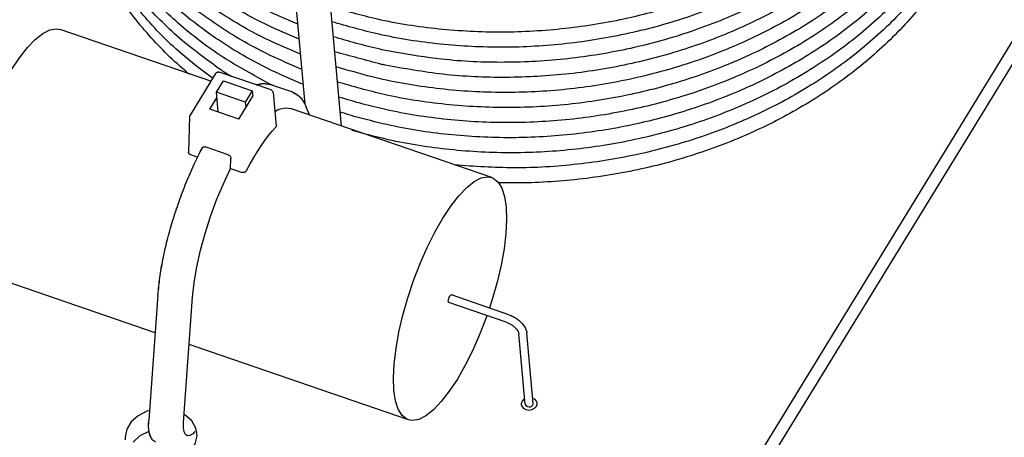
# Model space of a CAD drawing. Extents: x 24 to 303, y 44 to 227.
# Tile 3 of 7: x 83 to 144, y 107 to 133. Entities that reach past the tile are written whole.
import ezdxf

# ---------------------------------------------------------------- set-up
doc = ezdxf.new("R2010")
doc.units = 0
doc.header["$LTSCALE"] = 1.1
doc.header["$MEASUREMENT"] = 0
for name, color, linetype in [('DONGXIANG_DXF_CONTINUOUS_LINE', 7, 'CONTINUOUS'), ('EAG011-01___DXF_CONTINUOUS_LINE', 7, 'CONTINUOUS'), ('MPT250-30__DXF_CONTINUOUS_LINE', 7, 'CONTINUOUS'), ('MPT250-30_DXF_CONTINUOUS_LINE', 7, 'CONTINUOUS'), ('ZHAOXIANG-BIDXF_CONTINUOUS_LINE', 7, 'CONTINUOUS'), ('ZHAOXIANG-SADXF_CONTINUOUS_LINE', 7, 'CONTINUOUS')]:
    doc.layers.add(name, color=color, linetype=linetype)

msp = doc.modelspace()

# ---------------------------------------------------------------- linework, layer by layer
at = {"layer": 'DONGXIANG_DXF_CONTINUOUS_LINE', "color": 7, "linetype": 'Continuous'}
for points in [[(100.112, 130.621), (98.186, 131.475), (95.05, 133.256), (92.274, 135.366), (89.911, 137.763), (88, 140.404), (86.576, 143.241), (85.665, 146.217), (85.613, 146.471)], [(100.198, 129.68), (98.271, 130.534), (95.135, 132.315), (92.359, 134.425), (89.997, 136.821), (88.085, 139.463), (86.661, 142.299), (85.751, 145.276), (85.698, 145.53)], [(100.283, 128.738), (98.357, 129.593), (95.221, 131.374), (92.445, 133.484), (90.082, 135.88), (88.171, 138.521), (86.747, 141.358), (85.836, 144.334), (85.783, 144.588)], [(139.41, 144.887), (139.064, 144.381), (136.878, 141.714), (134.262, 139.291), (131.264, 137.157), (127.941, 135.351), (124.357, 133.908), (120.578, 132.854), (116.675, 132.208), (112.721, 131.981), (108.791, 132.179), (104.954, 132.796), (102.023, 133.579)], [(139.496, 143.945), (139.149, 143.44), (136.963, 140.773), (134.348, 138.35), (131.35, 136.215), (128.026, 134.409), (124.442, 132.966), (120.663, 131.912), (116.76, 131.266), (112.807, 131.04), (108.876, 131.237), (105.04, 131.855), (102.109, 132.637)], [(98.251, 128.745), (95.306, 130.432), (92.53, 132.542), (90.167, 134.938), (88.256, 137.58), (86.832, 140.417), (85.921, 143.393), (85.869, 143.647)], [(93.198, 129.365), (92.786, 129.718), (90.423, 132.114), (88.512, 134.756), (87.088, 137.592), (86.177, 140.568), (85.855, 142.691)], [(94.666, 129.104), (92.7, 130.659), (90.338, 133.055), (88.427, 135.697), (87.003, 138.534), (86.092, 141.51), (85.88, 142.695)], [(95.192, 129.623), (92.615, 131.601), (90.253, 133.997), (88.341, 136.639), (86.917, 139.475), (86.007, 142.451), (85.954, 142.705)], [(100.027, 131.562), (98.101, 132.417), (94.965, 134.198), (92.189, 136.308), (89.826, 138.704), (87.915, 141.346), (87.148, 142.726)], [(99.942, 132.504), (98.015, 133.358), (94.879, 135.139), (92.103, 137.249), (89.741, 139.645), (87.829, 142.287), (87.477, 142.889)], [(139.581, 143.004), (139.234, 142.498), (137.049, 139.831), (134.433, 137.409), (131.435, 135.274), (128.111, 133.468), (124.528, 132.025), (120.749, 130.971), (116.846, 130.325), (112.892, 130.099), (108.961, 130.296), (106.052, 130.724)], [(139.666, 142.062), (139.32, 141.557), (137.134, 138.89), (134.518, 136.467), (131.52, 134.332), (128.197, 132.526), (124.613, 131.083), (120.834, 130.029), (116.931, 129.383), (112.977, 129.157), (109.047, 129.355), (105.44, 129.923)], [(139.752, 141.121), (139.405, 140.615), (137.219, 137.949), (134.604, 135.526), (131.606, 133.391), (128.282, 131.585), (124.698, 130.142), (120.919, 129.088), (117.016, 128.442), (113.062, 128.216), (109.132, 128.413), (105.296, 129.031), (104.632, 129.183)], [(139.837, 140.18), (139.49, 139.674), (137.305, 137.007), (134.689, 134.584), (131.691, 132.449), (128.367, 130.643), (124.784, 129.201), (121.005, 128.146), (117.102, 127.5), (113.148, 127.274), (109.217, 127.472), (105.381, 128.089), (102.45, 128.872)], [(139.922, 139.238), (139.576, 138.733), (137.39, 136.066), (134.774, 133.643), (131.776, 131.508), (128.453, 129.702), (124.869, 128.259), (121.09, 127.205), (117.187, 126.559), (113.233, 126.333), (109.303, 126.53), (105.466, 127.148), (104.066, 127.486)], [(140.008, 138.297), (139.661, 137.791), (137.475, 135.124), (134.86, 132.701), (131.862, 130.567), (128.538, 128.761), (124.954, 127.318), (121.175, 126.264), (117.272, 125.618), (113.318, 125.391), (109.388, 125.589), (105.552, 126.206), (103.496, 126.725)], [(140.093, 137.355), (139.746, 136.85), (137.561, 134.183), (134.945, 131.76), (131.947, 129.625), (128.623, 127.819), (125.04, 126.376), (121.26, 125.322), (117.358, 124.676), (113.404, 124.45), (109.473, 124.648), (105.637, 125.265), (103.352, 125.85)], [(140.178, 136.414), (139.832, 135.908), (137.646, 133.241), (135.03, 130.819), (132.032, 128.684), (128.709, 126.878), (125.125, 125.435), (121.346, 124.381), (117.443, 123.735), (113.489, 123.509), (109.779, 123.684)], [(140.137, 135.285), (139.917, 134.967), (137.731, 132.3), (135.116, 129.877), (132.118, 127.742), (128.794, 125.936), (125.21, 124.493), (121.431, 123.439), (117.528, 122.793), (113.574, 122.567), (112.483, 122.579)], [(106.052, 130.724), (105.125, 130.914), (102.194, 131.696)], [(105.208, 129.973), (102.279, 130.754)], [(104.632, 129.183), (102.365, 129.813)], [(105.224, 129.969), (105.208, 129.973)], [(105.44, 129.923), (105.224, 129.969)], [(95.854, 129.193), (95.391, 129.491), (95.192, 129.623)], [(98.451, 128.647), (98.251, 128.745)], [(104.066, 127.486), (102.535, 127.93)], [(103.25, 126.796), (102.62, 126.989)], [(103.496, 126.725), (103.25, 126.796)]]:
    msp.add_spline(points, degree=3, dxfattribs=at)
at = {"layer": 'EAG011-01___DXF_CONTINUOUS_LINE', "color": 7, "linetype": 'Continuous'}
for p, q in [((113.592, 80.77), (166.335, 166.958)), ((113.706, 79.515), (167.063, 166.708)), ((114.102, 109.05), (113.984, 108.925)), ((114.154, 109.076), (114.102, 109.05))]:
    msp.add_line(p, q, dxfattribs=at)
for points in [[(113.984, 108.925), (113.935, 108.777), (113.935, 108.726)], [(114.214, 108.414), (114.403, 108.382), (114.596, 108.409), (114.764, 108.492), (114.882, 108.617), (114.931, 108.765), (114.931, 108.816)], [(114.931, 108.816), (114.905, 108.915), (114.807, 109.042), (114.652, 109.128)], [(90.731, 108.339), (90.572, 108.3), (90.026, 108.022), (89.595, 107.639), (89.315, 107.181), (89.208, 106.686), (89.213, 106.52)], [(113.935, 108.726), (113.961, 108.627), (114.059, 108.5), (114.214, 108.414)], [(93.694, 106.925), (93.624, 107.251), (93.373, 107.7), (92.967, 108.07), (92.889, 108.108)], [(90.712, 107.052), (90.686, 107.045), (90.139, 106.767), (89.709, 106.383)], [(92.262, 105.127), (92.335, 105.145), (92.882, 105.423), (93.312, 105.807), (93.592, 106.264), (93.699, 106.759), (93.694, 106.925)]]:
    msp.add_lwpolyline(points, dxfattribs=at)
at = {"layer": 'MPT250-30__DXF_CONTINUOUS_LINE', "color": 7, "linetype": 'Continuous'}
for p, q in [((94.562, 128.927), (85.168, 132.157)), ((112.092, 122.9), (99.527, 127.22)), ((91.089, 113.202), (79.965, 117.026)), ((113.162, 114.337), (109.572, 115.571)), ((112.999, 113.864), (109.409, 115.098)), ((114.184, 108.748), (113.786, 113.142)), ((114.682, 108.794), (114.284, 113.187)), ((106.889, 107.769), (93.21, 112.473))]:
    msp.add_line(p, q, dxfattribs=at)
for points in [[(79.067, 118.874), (79.038, 119.646), (79.081, 120.52), (79.195, 121.476), (79.377, 122.496), (79.624, 123.558), (79.931, 124.642), (80.292, 125.724), (80.699, 126.784), (81.144, 127.798), (81.618, 128.748), (82.111, 129.613), (82.614, 130.375), (83.116, 131.02), (83.606, 131.534), (84.075, 131.907), (84.514, 132.131), (84.913, 132.201), (85.168, 132.157)], [(105.991, 109.617), (105.962, 110.389), (106.005, 111.263), (106.119, 112.219), (106.301, 113.239), (106.548, 114.301), (106.855, 115.385), (107.216, 116.467), (107.623, 117.527), (108.068, 118.541), (108.542, 119.491), (109.036, 120.356), (109.538, 121.118), (110.04, 121.763), (110.53, 122.277), (111, 122.65), (111.438, 122.874), (111.837, 122.944), (112.092, 122.9)], [(112.092, 122.9), (112.188, 122.86), (112.484, 122.622), (112.72, 122.236), (112.889, 121.709), (112.99, 121.053)], [(112.99, 121.053), (113.019, 120.28), (112.976, 119.407), (112.863, 118.45), (112.68, 117.431), (112.433, 116.368), (112.126, 115.285), (111.949, 114.754)], [(109.476, 115.492), (109.515, 115.543), (109.55, 115.57), (109.572, 115.571)], [(109.409, 115.098), (109.403, 115.102), (109.385, 115.132), (109.38, 115.186), (109.389, 115.258), (109.409, 115.34), (109.44, 115.421), (109.476, 115.492)], [(111.791, 114.28), (111.765, 114.202), (111.358, 113.143), (110.913, 112.128), (110.439, 111.179), (109.946, 110.314), (109.443, 109.551), (108.941, 108.906), (108.451, 108.392), (107.982, 108.019), (107.543, 107.796), (107.144, 107.725), (106.889, 107.77)], [(106.889, 107.77), (106.793, 107.81), (106.497, 108.048), (106.261, 108.434), (106.092, 108.96), (105.991, 109.617)], [(114.657, 108.694), (114.682, 108.768), (114.682, 108.793)], [(114.184, 108.749), (114.197, 108.699), (114.246, 108.635), (114.324, 108.592), (114.418, 108.576), (114.514, 108.59), (114.598, 108.631), (114.657, 108.694)]]:
    msp.add_lwpolyline(points, dxfattribs=at)
for points in [[(113.162, 114.337), (113.435, 114.218), (113.69, 114.06), (113.916, 113.868), (114.1, 113.65), (114.227, 113.416), (114.284, 113.187)], [(112.999, 113.864), (113.173, 113.791), (113.344, 113.692), (113.498, 113.574), (113.624, 113.448), (113.714, 113.327), (113.766, 113.221), (113.786, 113.142)]]:
    msp.add_spline(points, degree=3, dxfattribs=at)
at = {"layer": 'MPT250-30_DXF_CONTINUOUS_LINE', "color": 7, "linetype": 'Continuous'}
for p, q in [((94.562, 128.927), (85.168, 132.157)), ((112.092, 122.9), (99.527, 127.22)), ((91.089, 113.202), (79.965, 117.026)), ((113.162, 114.337), (109.572, 115.571)), ((112.999, 113.864), (109.409, 115.098)), ((114.184, 108.748), (113.786, 113.142)), ((114.682, 108.794), (114.284, 113.187)), ((106.889, 107.769), (93.21, 112.473))]:
    msp.add_line(p, q, dxfattribs=at)
for points in [[(79.067, 118.874), (79.038, 119.646), (79.081, 120.52), (79.195, 121.476), (79.377, 122.496), (79.624, 123.558), (79.931, 124.642), (80.292, 125.724), (80.699, 126.784), (81.144, 127.798), (81.618, 128.748), (82.111, 129.613), (82.614, 130.375), (83.116, 131.02), (83.606, 131.534), (84.075, 131.907), (84.514, 132.131), (84.913, 132.201), (85.168, 132.157)], [(105.991, 109.617), (105.962, 110.389), (106.005, 111.263), (106.119, 112.219), (106.301, 113.239), (106.548, 114.301), (106.855, 115.385), (107.216, 116.467), (107.623, 117.527), (108.068, 118.541), (108.542, 119.491), (109.036, 120.356), (109.538, 121.118), (110.04, 121.763), (110.53, 122.277), (111, 122.65), (111.438, 122.874), (111.837, 122.944), (112.092, 122.9)], [(112.092, 122.9), (112.188, 122.86), (112.484, 122.622), (112.72, 122.236), (112.889, 121.709), (112.99, 121.053)], [(112.99, 121.053), (113.019, 120.28), (112.976, 119.407), (112.863, 118.45), (112.68, 117.431), (112.433, 116.368), (112.126, 115.285), (111.949, 114.754)], [(109.476, 115.492), (109.515, 115.543), (109.55, 115.57), (109.572, 115.571)], [(109.409, 115.098), (109.403, 115.102), (109.385, 115.132), (109.38, 115.186), (109.389, 115.258), (109.409, 115.34), (109.44, 115.421), (109.476, 115.492)], [(111.791, 114.28), (111.765, 114.202), (111.358, 113.143), (110.913, 112.128), (110.439, 111.179), (109.946, 110.314), (109.443, 109.551), (108.941, 108.906), (108.451, 108.392), (107.982, 108.019), (107.543, 107.796), (107.144, 107.725), (106.889, 107.77)], [(106.889, 107.77), (106.793, 107.81), (106.497, 108.048), (106.261, 108.434), (106.092, 108.96), (105.991, 109.617)], [(114.657, 108.694), (114.682, 108.768), (114.682, 108.793)], [(114.184, 108.749), (114.197, 108.699), (114.246, 108.635), (114.324, 108.592), (114.418, 108.576), (114.514, 108.59), (114.598, 108.631), (114.657, 108.694)]]:
    msp.add_lwpolyline(points, dxfattribs=at)
for points in [[(113.162, 114.337), (113.435, 114.218), (113.69, 114.06), (113.916, 113.868), (114.1, 113.65), (114.227, 113.416), (114.284, 113.187)], [(112.999, 113.864), (113.173, 113.791), (113.344, 113.692), (113.498, 113.574), (113.624, 113.448), (113.714, 113.327), (113.766, 113.221), (113.786, 113.142)]]:
    msp.add_spline(points, degree=3, dxfattribs=at)
at = {"layer": 'ZHAOXIANG-BIDXF_CONTINUOUS_LINE', "color": 7, "linetype": 'Continuous'}
for p, q in [((99.788, 134.48), (100.422, 127.482)), ((102.713, 126.125), (101.963, 134.397))]:
    msp.add_line(p, q, dxfattribs=at)
at = {"layer": 'ZHAOXIANG-SADXF_CONTINUOUS_LINE', "color": 7, "linetype": 'Continuous'}
for p, q in [((94.853, 129.403), (93.264, 126.807)), ((94.853, 129.403), (93.264, 126.807)), ((98.319, 128.377), (95.088, 129.487)), ((98.319, 128.377), (95.088, 129.487)), ((94.912, 128.229), (95.349, 128.944)), ((94.912, 128.229), (95.349, 128.944)), ((95.349, 128.944), (97.144, 128.327)), ((95.349, 128.944), (97.144, 128.327)), ((99.673, 128.227), (98.237, 128.721)), ((99.673, 128.227), (98.237, 128.721)), ((94.505, 127.176), (94.943, 127.89)), ((94.505, 127.176), (94.943, 127.89)), ((96.707, 127.612), (94.912, 128.229)), ((96.707, 127.612), (94.912, 128.229)), ((95.024, 126.997), (94.912, 128.229)), ((95.024, 126.997), (94.912, 128.229)), ((96.3, 126.559), (97.175, 127.988)), ((96.3, 126.559), (97.175, 127.988)), ((97.144, 128.327), (96.707, 127.612)), ((97.144, 128.327), (96.707, 127.612)), ((97.144, 128.327), (97.175, 127.988)), ((97.144, 128.327), (97.175, 127.988)), ((98.454, 128.206), (98.644, 126.107)), ((98.454, 128.206), (98.644, 126.107)), ((96.707, 127.612), (96.738, 127.273)), ((96.707, 127.612), (96.738, 127.273)), ((98.809, 127.17), (99.245, 127.264)), ((99.245, 127.264), (99.527, 127.22)), ((100.714, 126.812), (100.521, 127.296)), ((100.714, 126.812), (100.521, 127.296)), ((93.235, 126.708), (93.175, 124.489)), ((93.235, 126.708), (93.175, 124.489)), ((96.3, 126.559), (94.505, 127.176)), ((96.3, 126.559), (94.505, 127.176)), ((98.56, 127.028), (98.809, 127.17)), ((98.394, 125.8), (98.622, 126.051)), ((95.641, 124.319), (94.205, 124.813)), ((95.641, 124.319), (94.205, 124.813)), ((93.286, 124.332), (93.741, 124.175)), ((93.286, 124.332), (93.741, 124.175)), ((95.799, 123.468), (95.816, 124.102)), ((95.799, 123.468), (95.816, 124.102)), ((96.786, 123.333), (97.011, 123.752)), ((95.346, 122.517), (95.799, 123.468)), ((95.799, 123.468), (96.517, 123.221)), ((95.799, 123.468), (96.517, 123.221)), ((93.428, 115.431), (93.527, 116.35)), ((91.264, 115.579), (90.687, 107.754)), ((91.264, 115.579), (90.687, 107.754)), ((92.852, 107.606), (93.428, 115.431)), ((92.852, 107.606), (93.428, 115.431)), ((92.848, 107.274), (92.852, 107.606)), ((92.891, 107.015), (92.848, 107.274)), ((92.977, 106.842), (92.891, 107.015)), ((93.076, 106.77), (92.977, 106.842))]:
    msp.add_line(p, q, dxfattribs=at)
for points in [[(98.56, 127.028), (98.809, 127.17), (99.245, 127.264), (99.527, 127.22)], [(96.786, 123.333), (97.011, 123.752), (97.239, 124.152), (97.469, 124.53), (97.701, 124.885), (97.933, 125.216), (98.165, 125.521), (98.394, 125.8), (98.622, 126.051)], [(97.011, 123.752), (97.239, 124.152), (97.469, 124.53), (97.701, 124.885), (97.933, 125.216), (98.165, 125.521), (98.394, 125.8)], [(93.428, 115.431), (93.527, 116.35), (93.691, 117.333), (93.918, 118.36), (94.203, 119.413), (94.54, 120.47), (94.924, 121.512), (95.346, 122.517), (95.799, 123.468)], [(93.527, 116.35), (93.691, 117.333), (93.918, 118.36), (94.203, 119.413), (94.54, 120.47), (94.924, 121.512), (95.346, 122.517)], [(93.076, 106.77), (92.977, 106.842), (92.891, 107.015), (92.848, 107.274), (92.852, 107.606)], [(93.57, 107.041), (93.442, 106.904), (93.259, 106.785), (93.102, 106.764), (93.076, 106.77)], [(93.57, 107.041), (93.442, 106.904), (93.259, 106.785), (93.102, 106.764), (93.076, 106.77)]]:
    msp.add_lwpolyline(points, dxfattribs=at)
for points in [[(94.853, 129.403), (94.899, 129.455), (94.96, 129.488), (95.031, 129.498), (95.088, 129.487)], [(94.853, 129.403), (94.899, 129.455)], [(94.899, 129.455), (94.96, 129.488)], [(94.96, 129.488), (95.031, 129.498)], [(95.031, 129.498), (95.088, 129.487)], [(97.399, 128.696), (97.432, 128.707), (97.86, 128.781), (98.237, 128.721)], [(97.399, 128.696), (97.432, 128.707)], [(97.432, 128.707), (97.86, 128.781)], [(97.86, 128.781), (98.237, 128.721)], [(98.454, 128.205), (98.447, 128.242), (98.419, 128.301), (98.372, 128.349), (98.319, 128.377)], [(98.454, 128.205), (98.447, 128.242), (98.419, 128.301), (98.372, 128.349), (98.319, 128.377)], [(99.673, 128.227), (99.999, 128.048), (100.287, 127.739), (100.521, 127.296)], [(99.673, 128.227), (99.999, 128.048)], [(99.999, 128.048), (100.287, 127.739)], [(100.287, 127.739), (100.521, 127.296)], [(93.264, 126.807), (93.241, 126.75), (93.235, 126.707)], [(93.264, 126.807), (93.241, 126.75), (93.235, 126.707)], [(98.644, 126.107), (98.642, 126.084), (98.622, 126.051)], [(98.642, 126.084), (98.622, 126.051)], [(98.644, 126.107), (98.642, 126.084)], [(91.264, 115.579), (91.38, 116.647), (91.574, 117.786), (91.842, 118.973), (92.178, 120.185), (92.576, 121.398), (93.027, 122.588), (93.522, 123.731), (94.034, 124.768)], [(93.522, 123.731), (94.034, 124.768)], [(94.034, 124.768), (94.059, 124.799), (94.1, 124.819), (94.15, 124.824), (94.205, 124.813)], [(94.034, 124.768), (94.059, 124.799), (94.1, 124.819), (94.15, 124.824), (94.205, 124.813)], [(93.178, 124.452), (93.175, 124.488)], [(93.286, 124.332), (93.236, 124.359), (93.199, 124.4), (93.178, 124.452), (93.175, 124.488)], [(93.199, 124.4), (93.178, 124.452)], [(93.236, 124.359), (93.199, 124.4)], [(93.286, 124.332), (93.236, 124.359)], [(95.641, 124.319), (95.695, 124.293), (95.744, 124.254), (95.783, 124.206), (95.808, 124.153), (95.816, 124.1)], [(95.641, 124.319), (95.695, 124.293), (95.744, 124.254), (95.783, 124.206), (95.808, 124.153), (95.816, 124.1)], [(91.38, 116.647), (91.574, 117.786), (91.842, 118.973), (92.178, 120.185), (92.576, 121.398), (93.027, 122.588), (93.522, 123.731)], [(96.786, 123.333), (96.749, 123.282), (96.697, 123.242), (96.638, 123.218), (96.575, 123.21), (96.517, 123.221)], [(96.575, 123.21), (96.517, 123.221)], [(96.638, 123.218), (96.575, 123.21)], [(96.697, 123.242), (96.638, 123.218)], [(96.749, 123.282), (96.697, 123.242)], [(96.786, 123.333), (96.749, 123.282)], [(91.264, 115.579), (91.38, 116.647)], [(91.136, 106.38), (90.961, 106.486), (90.82, 106.676), (90.723, 106.957), (90.679, 107.329), (90.687, 107.754)], [(90.679, 107.329), (90.687, 107.754)], [(90.723, 106.957), (90.679, 107.329)], [(90.82, 106.676), (90.723, 106.957)]]:
    msp.add_spline(points, degree=3, dxfattribs=at)

doc.saveas('drawing.dxf')
